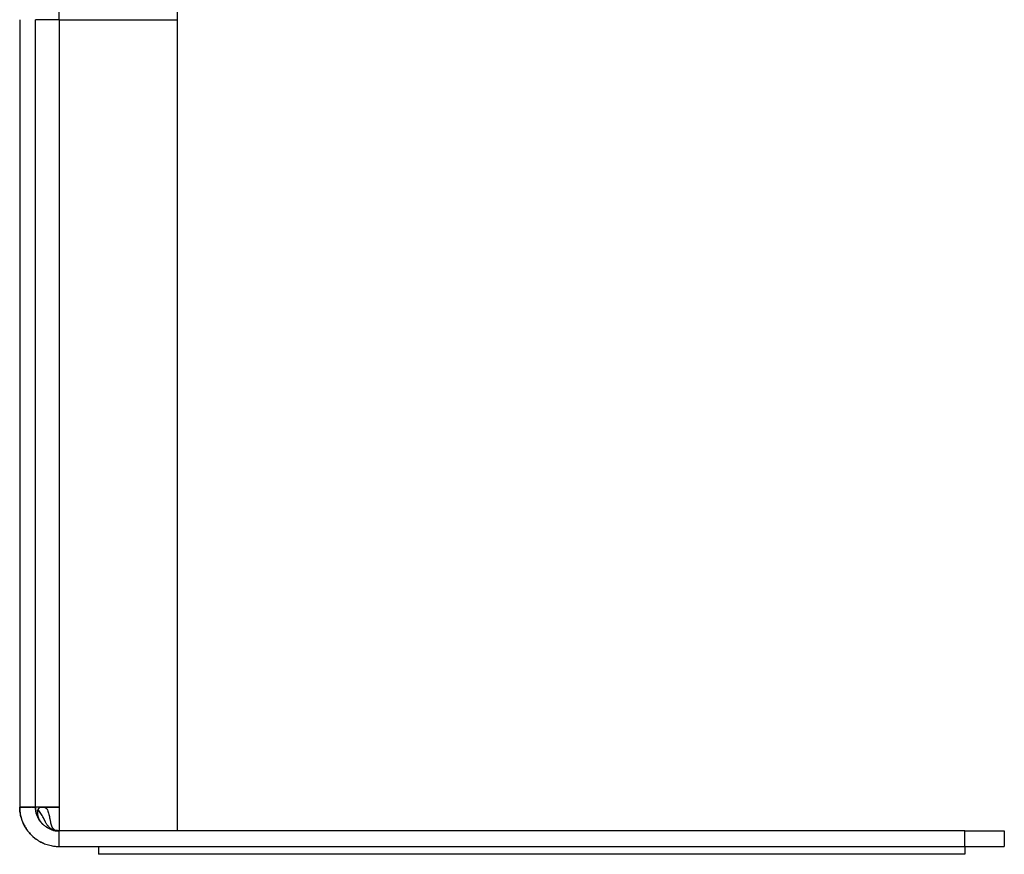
# Model space of a CAD drawing. Header units: millimetres. Extents: x 5000 to 6282, y 0 to 1186.
# Tile 3 of 4: x 5871 to 6121, y 651 to 863. Entities that reach past the tile are written whole.
import ezdxf

# ---------------------------------------------------------------- set-up
doc = ezdxf.new("R2010")
doc.units = ezdxf.units.MM
doc.layers.add('Make2D$Sichtbar$Kurven', color=18, linetype='Continuous', true_color=0x000000)

msp = doc.modelspace()

# ---------------------------------------------------------------- linework, layer by layer
at = {"layer": 'Make2D$Sichtbar$Kurven', "color": 18, "lineweight": -3, "true_color": 0x000000}
for p, q in [((5880.55, 863.34), (5880.54, 1019.34)), ((5910.55, 1009.34), (5910.55, 863.34)), ((5870.54, 863.34), (5870.54, 663.34)), ((5880.55, 863.34), (5874.54, 863.34)), ((5874.54, 663.34), (5874.54, 863.34)), ((5880.55, 863.34), (5880.54, 663.34)), ((5880.55, 863.34), (5910.55, 863.34)), ((5910.55, 863.34), (5910.54, 657.34)), ((5870.55, 662.98), (5870.54, 663.34)), ((5870.54, 663.34), (5873.41, 663.34)), ((5874.54, 663.34), (5870.54, 663.34)), ((5870.54, 663.34), (5870.55, 663)), ((5870.55, 663), (5870.56, 662.66)), ((5870.57, 662.62), (5870.55, 662.98)), ((5870.56, 662.66), (5870.59, 662.32)), ((5870.6, 662.27), (5870.57, 662.62)), ((5873.55, 663.34), (5874.54, 663.34)), ((5874.54, 663.34), (5874.54, 663.34)), ((5876.2, 663.34), (5874.54, 663.34)), ((5874.54, 663.13), (5874.54, 663.34)), ((5874.54, 663.34), (5874.54, 663.14)), ((5876.3, 663.34), (5874.54, 663.34)), ((5874.54, 663.17), (5874.54, 663.17)), ((5874.54, 663.14), (5874.56, 662.94)), ((5874.55, 662.93), (5874.54, 663.13)), ((5874.57, 662.72), (5874.55, 662.93)), ((5874.56, 662.94), (5874.57, 662.74)), ((5874.57, 662.74), (5874.6, 662.54)), ((5874.6, 662.52), (5874.57, 662.72)), ((5874.6, 662.54), (5874.63, 662.34)), ((5874.63, 662.32), (5874.6, 662.52)), ((5875.15, 662.49), (5875.16, 662.53)), ((5875.16, 662.53), (5875.17, 662.56)), ((5875.17, 662.56), (5875.18, 662.59)), ((5875.18, 662.59), (5875.19, 662.62)), ((5875.19, 662.65), (5875.2, 662.68)), ((5875.19, 662.62), (5875.19, 662.65)), ((5875.2, 662.68), (5875.22, 662.71)), ((5875.41, 662.45), (5875.21, 662.7)), ((5875.22, 662.71), (5875.23, 662.74)), ((5875.23, 662.74), (5875.24, 662.77)), ((5875.24, 662.77), (5875.25, 662.8)), ((5875.25, 662.8), (5875.26, 662.83)), ((5875.26, 662.83), (5875.28, 662.86)), ((5875.28, 662.86), (5875.29, 662.88)), ((5875.29, 662.88), (5875.31, 662.91)), ((5875.31, 662.91), (5875.32, 662.94)), ((5875.32, 662.94), (5875.34, 662.96)), ((5875.34, 662.96), (5875.36, 662.99)), ((5875.36, 662.99), (5875.37, 663.01)), ((5875.37, 663.01), (5875.39, 663.03)), ((5875.39, 663.03), (5875.4, 663.05)), ((5875.4, 663.05), (5875.42, 663.06)), ((5875.42, 663.06), (5875.43, 663.08)), ((5875.43, 663.08), (5875.45, 663.1)), ((5875.45, 663.1), (5875.46, 663.11)), ((5875.46, 663.11), (5875.48, 663.13)), ((5875.48, 663.13), (5875.5, 663.14)), ((5875.5, 663.14), (5875.51, 663.16)), ((5875.51, 663.16), (5875.53, 663.17)), ((5875.53, 663.17), (5875.55, 663.18)), ((5875.55, 663.18), (5875.57, 663.19)), ((5875.57, 663.19), (5875.59, 663.2)), ((5875.59, 663.2), (5875.61, 663.22)), ((5875.61, 663.22), (5875.62, 663.23)), ((5875.62, 663.23), (5876.16, 663.34)), ((5876.04, 663.34), (5876.16, 663.34)), ((5876.16, 663.34), (5876.16, 663.34)), ((5876.16, 663.34), (5876.2, 663.34)), ((5876.2, 663.34), (5876.3, 663.34)), ((5876.3, 663.34), (5876.34, 663.34)), ((5880.54, 663.34), (5876.34, 663.34)), ((5876.34, 663.34), (5880.54, 663.34)), ((5876.34, 663.34), (5876.38, 663.34)), ((5876.38, 663.34), (5876.42, 663.34)), ((5876.42, 663.34), (5876.46, 663.35)), ((5876.46, 663.35), (5876.51, 663.35)), ((5876.51, 663.35), (5876.55, 663.34)), ((5876.55, 663.34), (5876.59, 663.34)), ((5876.59, 663.34), (5876.63, 663.34)), ((5876.63, 663.34), (5876.67, 663.33)), ((5876.67, 663.33), (5876.71, 663.32)), ((5876.71, 663.32), (5876.75, 663.31)), ((5876.75, 663.31), (5876.79, 663.3)), ((5876.79, 663.3), (5876.84, 663.29)), ((5876.84, 663.29), (5876.87, 663.28)), ((5876.87, 663.28), (5876.91, 663.26)), ((5876.91, 663.26), (5876.95, 663.25)), ((5876.95, 663.25), (5876.99, 663.23)), ((5876.99, 663.23), (5877.03, 663.21)), ((5877.03, 663.21), (5877.07, 663.19)), ((5877.07, 663.19), (5877.1, 663.17)), ((5877.1, 663.17), (5877.14, 663.15)), ((5877.14, 663.15), (5877.17, 663.13)), ((5877.17, 663.13), (5877.21, 663.1)), ((5877.21, 663.1), (5877.24, 663.08)), ((5877.24, 663.08), (5877.27, 663.05)), ((5877.27, 663.05), (5877.3, 663.02)), ((5877.3, 663.02), (5877.33, 662.99)), ((5877.33, 662.99), (5877.36, 662.96)), ((5877.36, 662.96), (5877.39, 662.93)), ((5877.39, 662.93), (5877.42, 662.9)), ((5877.42, 662.9), (5877.44, 662.86)), ((5877.44, 662.86), (5877.47, 662.83)), ((5877.47, 662.83), (5877.49, 662.8)), ((5877.49, 662.8), (5877.51, 662.76)), ((5877.51, 662.76), (5877.53, 662.72)), ((5877.53, 662.72), (5877.55, 662.69)), ((5877.55, 662.69), (5877.57, 662.65)), ((5877.57, 662.65), (5877.59, 662.61)), ((5877.59, 662.61), (5877.69, 662.33)), ((5880.54, 663.34), (5880.54, 657.34)), ((5870.59, 662.32), (5870.63, 661.98)), ((5870.65, 661.91), (5870.6, 662.27)), ((5870.63, 661.98), (5870.68, 661.64)), ((5870.71, 661.56), (5870.65, 661.91)), ((5870.68, 661.64), (5870.75, 661.31)), ((5870.78, 661.2), (5870.71, 661.56)), ((5870.75, 661.31), (5870.82, 660.97)), ((5870.86, 660.86), (5870.78, 661.2)), ((5870.82, 660.97), (5870.91, 660.65)), ((5870.96, 660.51), (5870.86, 660.86)), ((5870.91, 660.65), (5871.01, 660.32)), ((5871.06, 660.17), (5870.96, 660.51)), ((5871.01, 660.32), (5871.11, 660)), ((5871.18, 659.83), (5871.06, 660.17)), ((5874.63, 662.34), (5874.67, 662.14)), ((5874.67, 662.12), (5874.63, 662.32)), ((5874.67, 662.14), (5874.71, 661.94)), ((5874.71, 661.92), (5874.67, 662.12)), ((5874.71, 661.94), (5874.76, 661.75)), ((5874.76, 661.72), (5874.71, 661.92)), ((5874.76, 661.75), (5874.81, 661.56)), ((5874.82, 661.52), (5874.76, 661.72)), ((5874.81, 661.56), (5874.88, 661.36)), ((5874.89, 661.33), (5874.82, 661.52)), ((5874.88, 661.36), (5874.95, 661.18)), ((5874.96, 661.14), (5874.89, 661.33)), ((5874.95, 661.18), (5875.02, 660.99)), ((5875.04, 660.95), (5874.96, 661.14)), ((5875.02, 660.99), (5875.1, 660.81)), ((5875.12, 660.76), (5875.04, 660.95)), ((5875.1, 660.81), (5875.19, 660.62)), ((5875.11, 662.18), (5875.12, 662.25)), ((5875.11, 662.1), (5875.11, 662.18)), ((5875.11, 662.03), (5875.11, 662.1)), ((5875.11, 661.95), (5875.11, 662.03)), ((5875.11, 661.87), (5875.11, 661.95)), ((5875.11, 661.79), (5875.11, 661.87)), ((5875.11, 661.7), (5875.11, 661.79)), ((5875.12, 661.62), (5875.11, 661.7)), ((5875.12, 662.25), (5875.13, 662.32)), ((5875.13, 661.54), (5875.12, 661.62)), ((5875.21, 660.58), (5875.12, 660.76)), ((5875.13, 662.32), (5875.14, 662.39)), ((5875.13, 661.46), (5875.13, 661.54)), ((5875.15, 661.37), (5875.13, 661.46)), ((5875.14, 662.39), (5875.15, 662.46)), ((5875.15, 662.46), (5875.15, 662.49)), ((5875.16, 661.29), (5875.15, 661.37)), ((5875.18, 661.2), (5875.16, 661.29)), ((5875.19, 661.12), (5875.18, 661.2)), ((5875.21, 661.03), (5875.19, 661.12)), ((5875.19, 660.61), (5875.29, 660.43)), ((5875.24, 660.94), (5875.21, 661.03)), ((5875.31, 660.4), (5875.21, 660.58)), ((5875.26, 660.85), (5875.24, 660.94)), ((5875.29, 660.75), (5875.26, 660.85)), ((5875.32, 660.66), (5875.29, 660.75)), ((5875.29, 660.43), (5875.4, 660.25)), ((5875.41, 660.22), (5875.31, 660.4)), ((5875.36, 660.56), (5875.32, 660.66)), ((5875.39, 660.46), (5875.36, 660.56)), ((5875.43, 660.36), (5875.39, 660.46)), ((5875.4, 660.25), (5875.51, 660.08)), ((5875.59, 662.21), (5875.41, 662.45)), ((5875.52, 660.05), (5875.41, 660.22)), ((5875.48, 660.26), (5875.43, 660.36)), ((5875.52, 660.17), (5875.48, 660.26)), ((5875.51, 660.08), (5875.62, 659.9)), ((5875.57, 660.07), (5875.52, 660.17)), ((5875.64, 659.88), (5875.52, 660.05)), ((5875.62, 659.98), (5875.57, 660.07)), ((5875.77, 661.95), (5875.59, 662.21)), ((5875.94, 661.69), (5875.77, 661.95)), ((5876.11, 661.43), (5875.94, 661.69)), ((5876.26, 661.16), (5876.11, 661.43)), ((5876.41, 660.88), (5876.26, 661.16)), ((5876.55, 660.6), (5876.41, 660.88)), ((5876.67, 660.32), (5876.55, 660.6)), ((5876.97, 659.75), (5876.67, 660.32)), ((5877.69, 662.33), (5877.79, 662.05)), ((5877.79, 662.05), (5877.88, 661.77)), ((5877.88, 661.77), (5877.96, 661.49)), ((5877.96, 661.49), (5878.03, 661.2)), ((5878.03, 661.2), (5878.09, 660.91)), ((5878.09, 660.91), (5878.14, 660.61)), ((5878.14, 660.61), (5878.18, 660.32)), ((5878.18, 660.32), (5878.33, 659.54)), ((5871.11, 660), (5871.23, 659.68)), ((5871.31, 659.5), (5871.18, 659.83)), ((5871.23, 659.68), (5871.36, 659.36)), ((5871.45, 659.17), (5871.31, 659.5)), ((5871.36, 659.36), (5871.51, 659.05)), ((5871.51, 659.05), (5871.66, 658.75)), ((5871.63, 658.8), (5871.52, 659.02)), ((5871.79, 658.49), (5871.63, 658.8)), ((5871.66, 658.75), (5871.82, 658.45)), ((5871.97, 658.19), (5871.79, 658.49)), ((5871.82, 658.45), (5871.99, 658.15)), ((5872.16, 657.89), (5871.97, 658.19)), ((5871.99, 658.15), (5872.17, 657.86)), ((5872.35, 657.6), (5872.16, 657.89)), ((5872.17, 657.86), (5872.36, 657.58)), ((5872.56, 657.32), (5872.35, 657.6)), ((5872.36, 657.58), (5872.56, 657.31)), ((5875.67, 659.89), (5875.62, 659.98)), ((5875.62, 659.9), (5875.74, 659.74)), ((5875.76, 659.71), (5875.64, 659.88)), ((5875.73, 659.8), (5875.67, 659.89)), ((5875.79, 659.71), (5875.73, 659.8)), ((5875.74, 659.74), (5875.87, 659.57)), ((5875.89, 659.55), (5875.76, 659.71)), ((5875.85, 659.62), (5875.79, 659.71)), ((5875.91, 659.54), (5875.85, 659.62)), ((5875.87, 659.57), (5876, 659.41)), ((5876.02, 659.4), (5875.89, 659.55)), ((5875.98, 659.45), (5875.91, 659.54)), ((5876.05, 659.36), (5875.98, 659.45)), ((5876, 659.41), (5876.14, 659.26)), ((5876.16, 659.24), (5876.02, 659.4)), ((5876.13, 659.28), (5876.05, 659.36)), ((5876.2, 659.19), (5876.13, 659.28)), ((5876.14, 659.26), (5876.28, 659.11)), ((5876.3, 659.1), (5876.16, 659.24)), ((5876.28, 659.11), (5876.2, 659.19)), ((5876.45, 658.95), (5876.3, 659.1)), ((5876.58, 658.83), (5876.42, 658.98)), ((5876.6, 658.82), (5876.45, 658.95)), ((5876.74, 658.69), (5876.58, 658.83)), ((5876.75, 658.68), (5876.6, 658.82)), ((5876.91, 658.56), (5876.74, 658.69)), ((5876.92, 658.56), (5876.75, 658.68)), ((5877.08, 658.43), (5876.91, 658.56)), ((5877.08, 658.44), (5876.92, 658.56)), ((5877.12, 659.47), (5876.97, 659.75)), ((5877.25, 658.32), (5877.08, 658.44)), ((5877.26, 658.3), (5877.08, 658.43)), ((5877.2, 659.33), (5877.12, 659.47)), ((5877.28, 659.2), (5877.2, 659.33)), ((5877.42, 658.21), (5877.25, 658.32)), ((5877.44, 658.18), (5877.26, 658.3)), ((5877.37, 659.06), (5877.28, 659.2)), ((5877.46, 658.93), (5877.37, 659.06)), ((5877.6, 658.11), (5877.42, 658.21)), ((5877.62, 658.07), (5877.44, 658.18)), ((5877.55, 658.79), (5877.46, 658.93)), ((5877.64, 658.66), (5877.55, 658.79)), ((5877.78, 658.01), (5877.6, 658.11)), ((5877.79, 657.96), (5877.62, 658.07)), ((5877.74, 658.54), (5877.64, 658.66)), ((5877.85, 658.41), (5877.74, 658.54)), ((5877.96, 657.92), (5877.78, 658.01)), ((5877.97, 657.86), (5877.79, 657.96)), ((5877.9, 658.35), (5877.85, 658.41)), ((5877.96, 658.29), (5877.9, 658.35)), ((5878.02, 658.23), (5877.96, 658.29)), ((5878.15, 657.84), (5877.96, 657.92)), ((5878.15, 657.77), (5877.97, 657.86)), ((5878.08, 658.17), (5878.02, 658.23)), ((5878.14, 658.11), (5878.08, 658.17)), ((5878.2, 658.05), (5878.14, 658.11)), ((5878.34, 657.76), (5878.15, 657.84)), ((5878.31, 657.69), (5878.15, 657.77)), ((5878.26, 658), (5878.2, 658.05)), ((5878.32, 657.94), (5878.26, 658)), ((5878.47, 657.62), (5878.31, 657.69)), ((5878.39, 657.89), (5878.32, 657.94)), ((5878.33, 659.54), (5878.39, 659.29)), ((5878.53, 657.68), (5878.34, 657.76)), ((5878.39, 659.29), (5878.42, 659.16)), ((5878.45, 657.84), (5878.39, 657.89)), ((5878.42, 659.16), (5878.46, 659.03)), ((5878.52, 657.8), (5878.45, 657.84)), ((5878.46, 659.03), (5878.5, 658.91)), ((5878.62, 657.55), (5878.47, 657.62)), ((5878.5, 658.91), (5878.54, 658.78)), ((5878.59, 657.75), (5878.52, 657.8)), ((5878.73, 657.62), (5878.53, 657.68)), ((5878.54, 658.78), (5878.58, 658.66)), ((5878.58, 658.66), (5878.63, 658.53)), ((5878.66, 657.71), (5878.59, 657.75)), ((5878.76, 657.5), (5878.62, 657.55)), ((5878.63, 658.53), (5878.69, 658.41)), ((5878.73, 657.67), (5878.66, 657.71)), ((5878.69, 658.41), (5878.72, 658.35)), ((5878.72, 658.35), (5878.74, 658.29)), ((5878.8, 657.63), (5878.73, 657.67)), ((5878.92, 657.56), (5878.73, 657.62)), ((5878.74, 658.29), (5878.78, 658.21)), ((5878.78, 658.21), (5878.82, 658.14)), ((5878.88, 657.6), (5878.8, 657.63)), ((5878.82, 658.14), (5878.86, 658.08)), ((5878.86, 658.08), (5878.9, 658.01)), ((5878.95, 657.56), (5878.88, 657.6)), ((5878.9, 658.01), (5878.92, 657.98)), ((5878.92, 657.98), (5878.94, 657.95)), ((5879.12, 657.51), (5878.92, 657.56)), ((5878.94, 657.95), (5878.96, 657.93)), ((5879.03, 657.53), (5878.95, 657.56)), ((5878.96, 657.93), (5878.98, 657.9)), ((5878.98, 657.9), (5879.01, 657.87)), ((5879.01, 657.87), (5879.03, 657.85)), ((5879.03, 657.85), (5879.05, 657.82)), ((5879.11, 657.5), (5879.03, 657.53)), ((5879.05, 657.82), (5879.07, 657.8)), ((5879.07, 657.8), (5879.09, 657.77)), ((5879.09, 657.77), (5879.12, 657.75)), ((5879.19, 657.48), (5879.11, 657.5)), ((5879.12, 657.75), (5879.14, 657.73)), ((5879.32, 657.46), (5879.12, 657.51)), ((5879.14, 657.73), (5879.16, 657.71)), ((5879.16, 657.71), (5879.18, 657.69)), ((5879.18, 657.69), (5879.21, 657.67)), ((5879.21, 657.67), (5879.23, 657.65)), ((5879.23, 657.65), (5879.25, 657.63)), ((5879.25, 657.63), (5879.28, 657.61)), ((5879.28, 657.61), (5879.3, 657.6)), ((5879.3, 657.6), (5879.33, 657.58)), ((5879.33, 657.58), (5879.35, 657.57)), ((5879.35, 657.57), (5879.38, 657.55)), ((5879.38, 657.55), (5879.4, 657.54)), ((5879.4, 657.54), (5879.43, 657.52)), ((5879.43, 657.52), (5879.46, 657.51)), ((5879.46, 657.51), (5879.48, 657.5)), ((5872.77, 657.05), (5872.56, 657.32)), ((5872.56, 657.31), (5872.77, 657.04)), ((5872.99, 656.78), (5872.77, 657.05)), ((5872.77, 657.04), (5872.99, 656.78)), ((5873.23, 656.52), (5872.99, 656.78)), ((5872.99, 656.78), (5873.22, 656.52)), ((5873.22, 656.52), (5873.46, 656.28)), ((5873.47, 656.27), (5873.23, 656.52)), ((5873.46, 656.28), (5873.7, 656.04)), ((5873.47, 656.27), (5873.71, 656.03)), ((5873.7, 656.04), (5873.96, 655.81)), ((5873.71, 656.03), (5873.97, 655.8)), ((5873.91, 655.85), (5874.48, 655.39)), ((5873.96, 655.81), (5874.22, 655.59)), ((5873.97, 655.8), (5874.23, 655.58)), ((5874.22, 655.59), (5874.48, 655.38)), ((5874.23, 655.58), (5874.49, 655.37)), ((5874.48, 655.38), (5874.76, 655.18)), ((5874.49, 655.37), (5874.77, 655.17)), ((5874.76, 655.18), (5875.04, 654.99)), ((5874.77, 655.17), (5875.05, 654.98)), ((5878.9, 657.45), (5878.76, 657.5)), ((5879.02, 657.4), (5878.9, 657.45)), ((5879.14, 657.37), (5879.02, 657.4)), ((5879.25, 657.34), (5879.14, 657.37)), ((5879.27, 657.46), (5879.19, 657.48)), ((5879.35, 657.31), (5879.25, 657.34)), ((5879.35, 657.44), (5879.27, 657.46)), ((5879.52, 657.43), (5879.32, 657.46)), ((5879.43, 657.42), (5879.35, 657.44)), ((5879.44, 657.29), (5879.35, 657.31)), ((5879.51, 657.4), (5879.43, 657.42)), ((5879.53, 657.27), (5879.44, 657.29)), ((5879.48, 657.5), (5879.51, 657.49)), ((5879.51, 657.49), (5879.53, 657.48)), ((5879.58, 657.39), (5879.51, 657.4)), ((5879.72, 657.39), (5879.52, 657.43)), ((5879.53, 657.48), (5879.56, 657.47)), ((5879.61, 657.26), (5879.53, 657.27)), ((5879.56, 657.47), (5879.59, 657.45)), ((5879.66, 657.38), (5879.58, 657.39)), ((5879.59, 657.45), (5879.62, 657.45)), ((5879.69, 657.24), (5879.61, 657.26)), ((5879.62, 657.45), (5879.65, 657.44)), ((5879.65, 657.44), (5879.67, 657.43)), ((5879.74, 657.37), (5879.66, 657.38)), ((5879.67, 657.43), (5879.7, 657.42)), ((5879.76, 657.23), (5879.69, 657.24)), ((5879.7, 657.42), (5879.73, 657.41)), ((5879.93, 657.37), (5879.72, 657.39)), ((5879.73, 657.41), (5879.79, 657.4)), ((5879.82, 657.36), (5879.74, 657.37)), ((5879.83, 657.23), (5879.76, 657.23)), ((5879.79, 657.4), (5879.85, 657.39)), ((5879.97, 657.35), (5879.82, 657.36)), ((5879.89, 657.22), (5879.83, 657.23)), ((5879.85, 657.39), (5879.91, 657.38)), ((5879.95, 657.22), (5879.89, 657.22)), ((5879.91, 657.38), (5879.98, 657.37)), ((5880.13, 657.35), (5879.93, 657.37)), ((5880, 657.22), (5879.95, 657.22)), ((5880.13, 657.34), (5879.97, 657.35)), ((5879.98, 657.37), (5880.04, 657.36)), ((5880.05, 657.22), (5880, 657.22)), ((5880.04, 657.36), (5880.11, 657.35)), ((5880.1, 657.22), (5880.05, 657.22)), ((5880.15, 657.22), (5880.1, 657.22)), ((5880.11, 657.35), (5880.18, 657.35)), ((5880.34, 657.34), (5880.13, 657.35)), ((5880.44, 657.34), (5880.13, 657.34)), ((5880.19, 657.22), (5880.15, 657.22)), ((5880.18, 657.35), (5880.32, 657.34)), ((5880.23, 657.23), (5880.19, 657.22)), ((5880.26, 657.23), (5880.23, 657.23)), ((5880.29, 657.24), (5880.26, 657.23)), ((5880.32, 657.24), (5880.29, 657.24)), ((5880.32, 657.34), (5880.47, 657.34)), ((5880.35, 657.25), (5880.32, 657.24)), ((5880.54, 657.34), (5880.34, 657.34)), ((5880.38, 657.26), (5880.35, 657.25)), ((5880.4, 657.26), (5880.38, 657.26)), ((5880.42, 657.27), (5880.4, 657.26)), ((5880.43, 657.27), (5880.42, 657.27)), ((5880.43, 657.28), (5880.53, 657.34)), ((5880.44, 657.28), (5880.43, 657.27)), ((5880.45, 657.28), (5880.44, 657.28)), ((5880.46, 657.29), (5880.45, 657.28)), ((5880.54, 657.34), (5880.48, 657.3)), ((5880.48, 657.3), (5880.54, 657.34)), ((5880.54, 657.34), (5880.49, 657.3)), ((5880.54, 657.34), (5880.53, 657.34)), ((5880.54, 657.34), (5880.53, 657.34)), ((5880.54, 657.34), (5880.56, 657.35)), ((5880.54, 657.34), (5880.54, 657.34)), ((5880.54, 657.34), (5880.54, 657.34)), ((5880.54, 657.34), (5880.54, 657.34)), ((5880.54, 657.34), (5880.54, 657.34)), ((5880.54, 657.34), (5880.54, 657.34)), ((5880.54, 657.34), (5880.54, 657.34)), ((5880.54, 657.34), (5880.54, 657.34)), ((5880.54, 657.34), (5880.54, 657.34)), ((5880.54, 657.34), (5880.54, 657.34)), ((5880.54, 657.34), (5880.54, 657.34)), ((5880.54, 657.34), (5880.54, 657.34)), ((5880.54, 657.34), (5880.54, 657.34)), ((5880.54, 657.34), (5880.54, 657.34)), ((5880.54, 657.34), (5880.54, 657.34)), ((5880.54, 657.34), (5880.54, 657.34)), ((5880.54, 657.34), (5880.54, 657.34)), ((5880.54, 657.34), (5880.54, 657.34)), ((5880.54, 657.34), (5880.54, 657.34)), ((5880.54, 657.34), (5880.54, 657.34)), ((5880.54, 657.34), (5880.54, 657.34)), ((5880.54, 657.34), (5880.54, 657.34)), ((5880.54, 657.34), (5880.54, 657.34)), ((5880.54, 657.34), (5880.54, 657.34)), ((5880.54, 657.34), (5880.54, 657.34)), ((5880.54, 657.34), (5880.54, 657.34)), ((5880.54, 657.34), (5880.54, 657.34)), ((5880.54, 657.34), (5880.54, 657.34)), ((5880.54, 657.34), (5880.54, 657.34)), ((5880.54, 657.34), (5880.54, 657.34)), ((6110.54, 657.34), (5880.54, 657.34)), ((5880.54, 653.34), (5880.54, 657.34)), ((6110.54, 653.34), (6110.54, 657.34)), ((6110.54, 657.34), (6120.54, 657.34)), ((6120.54, 657.34), (6120.54, 653.34)), ((5875.04, 654.99), (5875.33, 654.8)), ((5875.05, 654.98), (5875.34, 654.8)), ((5875.33, 654.8), (5875.62, 654.63)), ((5875.34, 654.8), (5875.63, 654.63)), ((5875.62, 654.63), (5875.92, 654.47)), ((5875.63, 654.63), (5875.93, 654.46)), ((5875.92, 654.47), (5876.23, 654.32)), ((5875.93, 654.46), (5876.24, 654.31)), ((5876.23, 654.32), (5876.54, 654.17)), ((5876.24, 654.31), (5876.55, 654.17)), ((5876.54, 654.17), (5876.85, 654.04)), ((5876.55, 654.17), (5876.86, 654.04)), ((5876.85, 654.04), (5877.17, 653.92)), ((5876.86, 654.04), (5877.18, 653.92)), ((5877.17, 653.92), (5877.49, 653.81)), ((5877.18, 653.92), (5877.5, 653.81)), ((5877.49, 653.81), (5877.82, 653.72)), ((5877.5, 653.81), (5877.83, 653.71)), ((5877.82, 653.72), (5878.16, 653.63)), ((5877.83, 653.71), (5878.16, 653.63)), ((5878.16, 653.63), (5878.49, 653.55)), ((5878.16, 653.63), (5878.49, 653.55)), ((5878.49, 653.55), (5878.82, 653.49)), ((5878.49, 653.55), (5878.83, 653.49)), ((5878.82, 653.49), (5879.16, 653.43)), ((5878.83, 653.49), (5879.17, 653.43)), ((5879.16, 653.43), (5879.5, 653.39)), ((5879.17, 653.43), (5879.51, 653.39)), ((5879.5, 653.39), (5879.84, 653.36)), ((5879.51, 653.39), (5879.85, 653.36)), ((5879.73, 653.4), (5880.45, 653.34)), ((5879.84, 653.36), (5880.18, 653.35)), ((5879.85, 653.36), (5880.2, 653.34)), ((5880.18, 653.35), (5880.52, 653.34)), ((5880.2, 653.34), (5880.54, 653.34)), ((5880.4, 653.34), (5880.38, 653.34)), ((5880.4, 653.34), (5880.4, 653.34)), ((5880.51, 653.34), (5880.42, 653.34)), ((5880.5, 653.34), (5880.5, 653.34)), ((5880.5, 653.34), (5880.52, 653.34)), ((5880.52, 653.34), (5880.54, 653.34)), ((5880.54, 653.34), (5880.54, 653.34)), ((5880.54, 653.34), (6110.54, 653.34)), ((5890.54, 653.34), (5890.54, 651.34)), ((6110.54, 653.34), (6110.54, 651.34)), ((6110.54, 653.34), (6120.54, 653.34)), ((6110.54, 651.34), (5890.54, 651.34))]:
    msp.add_line(p, q, dxfattribs=at)

doc.saveas('drawing.dxf')
